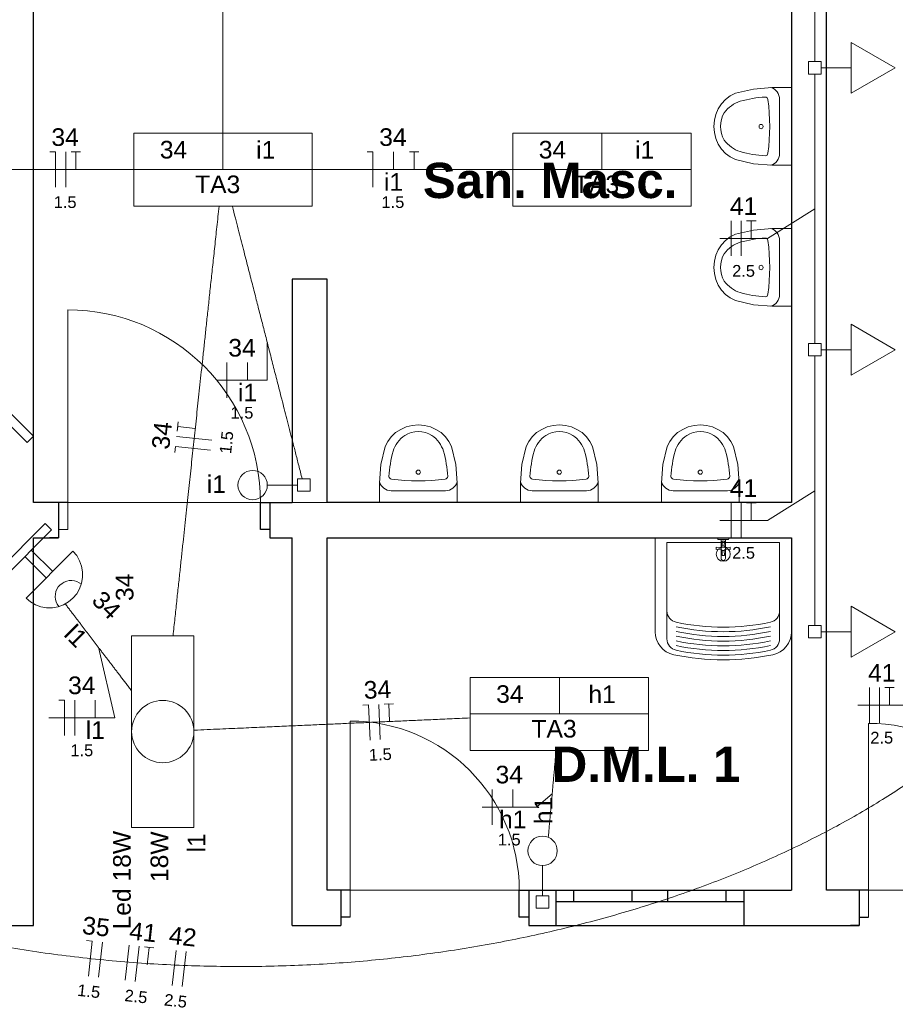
# Model space of a CAD drawing. Header units: millimetres. Extents: x 55082 to 85113, y -5867 to -946.
# Tile 31 of 77: x 58808 to 59180, y -3836 to -3417. Entities that reach past the tile are written whole.
import ezdxf

# ---------------------------------------------------------------- set-up
doc = ezdxf.new("R2010")
doc.units = ezdxf.units.MM
doc.header["$MEASUREMENT"] = 0
for name, color, linetype, lineweight in [('EL-Condutos', 5, 'Continuous', 20), ('EL-Fios (Fase 1)', 7, 'Continuous', 5), ('EL-Fios (Fase 2)', 7, 'Continuous', 5), ('EL-Fios (Fase 3)', 7, 'Continuous', 5), ('EL-Fios (Neutro)', 7, 'Continuous', 5), ('EL-Fios (Retorno)', 7, 'Continuous', 5), ('EL-Fios (Terra)', 7, 'Continuous', 5), ('EL-Textos fios', 7, 'Continuous', 20), ('FINA', 8, 'Continuous', 5), ('HIDRO', 251, 'Continuous', 13), ('P-SIMBOL', 5, 'Continuous', 20), ('Textos', 7, 'Continuous', 5)]:
    doc.layers.add(name, color=color, linetype=linetype, lineweight=lineweight)
doc.styles.add('Arial', font='arial.ttf')
doc.styles.add('ArialN', font='arialbd.ttf')

msp = doc.modelspace()

# ---------------------------------------------------------------- linework, layer by layer
for p, q in [((58828.29, -3622.14), (58813.73, -3622.14)), ((58824.29, -3622.14), (58820.59, -3622.14)), ((58824.29, -3622.14), (58824.29, -3637.14)), ((58910.29, -3633.64), (58910.29, -3622.14)), ((58910.29, -3622.14), (58923.73, -3622.14)), ((58914.29, -3622.14), (58914.29, -3637.14)), ((58914.29, -3622.14), (58917.99, -3622.14)), ((58914.29, -3622.14), (58914.29, -3637.14)), ((58914.29, -3633.64), (58910.29, -3633.64)), ((58813.73, -3802.14), (58813.73, -3637.14)), ((58824.29, -3637.14), (58820.59, -3637.14)), ((58914.29, -3637.14), (58917.99, -3637.14)), ((58923.73, -3802.14), (58923.73, -3637.14)), ((58948.43, -3787.14), (58938.73, -3787.14)), ((58944.43, -3787.14), (58944.43, -3802.14)), ((58944.43, -3787.14), (58944.43, -3802.14)), ((59020.43, -3798.64), (59020.43, -3787.14)), ((59020.43, -3787.14), (59136.23, -3787.14)), ((59024.43, -3787.14), (59024.43, -3802.14)), ((59024.43, -3787.14), (59028.13, -3787.14)), ((59024.43, -3787.14), (59024.43, -3802.14)), ((59035.96, -3787.14), (59035.96, -3802.14)), ((59035.96, -3787.14), (59035.96, -3802.14)), ((59043.46, -3787.14), (59043.46, -3792.14)), ((59068.46, -3792.14), (59068.46, -3787.14)), ((59083.46, -3787.14), (59083.46, -3792.14)), ((59108.46, -3792.14), (59108.46, -3787.14)), ((59115.96, -3787.14), (59115.96, -3802.14)), ((59115.96, -3787.14), (59115.96, -3802.14)), ((59169.08, -3787.14), (59151.23, -3787.14)), ((59165.08, -3787.14), (59161.38, -3787.14)), ((59165.08, -3787.14), (59165.08, -3802.14)), ((59165.08, -3787.14), (59165.08, -3802.14)), ((59115.96, -3792.14), (59035.96, -3792.14)), ((58948.43, -3798.64), (58944.43, -3798.64)), ((59024.43, -3798.64), (59020.43, -3798.64)), ((59165.08, -3798.64), (59169.08, -3798.64)), ((59024.43, -3802.14), (59028.13, -3802.14)), ((59165.08, -3802.14), (59161.38, -3802.14))]:
    msp.add_line(p, q)
for points in [[(58813.73, -3622.14), (58813.73, -3047.14)], [(59136.23, -3047.14), (59136.23, -3622.14)], [(59151.23, -3787.14), (59151.23, -3047.14)], [(58923.73, -3527.14), (58923.73, -3622.14)], [(58938.73, -3527.14), (58923.73, -3527.14)], [(58938.73, -3622.14), (58938.73, -3527.14)], [(59136.23, -3622.14), (58938.73, -3622.14)], [(58813.73, -3637.14), (58824.29, -3637.14)], [(58914.29, -3637.14), (58923.73, -3637.14)], [(58938.73, -3787.14), (58938.73, -3637.14)], [(58938.73, -3637.14), (59136.23, -3637.14)], [(59136.23, -3637.14), (59136.23, -3787.14)], [(58798.73, -3802.14), (58813.73, -3802.14)], [(58923.73, -3802.14), (58944.43, -3802.14)], [(59024.43, -3802.14), (59165.08, -3802.14)]]:
    msp.add_lwpolyline(points)
at = {"layer": 'EL-Condutos', "linetype": 'Continuous', "ltscale": 50}
for points in [[(58894.35, -3465.01), (58894.35, -3458.53), (58894.35, -3452.4), (58894.35, -3446.61), (58894.35, -3441.13), (58894.35, -3435.93), (58894.35, -3430.99), (58894.35, -3426.28), (58894.35, -3421.77), (58894.35, -3417.44), (58894.35, -3413.27), (58894.35, -3409.22), (58894.35, -3405.28), (58894.35, -3401.41), (58894.35, -3397.6), (58894.35, -3393.81), (58894.35, -3390.02), (58894.35, -3386.21), (58894.35, -3382.34), (58894.35, -3378.4), (58894.35, -3374.35), (58894.35, -3370.18), (58894.35, -3365.85), (58894.35, -3361.35), (58894.35, -3356.63), (58894.35, -3351.69), (58894.35, -3346.49), (58894.35, -3341.01), (58894.35, -3335.22), (58894.35, -3329.09), (58894.35, -3322.61)], [(59146.23, -3319.8), (59146.23, -3325.27), (59146.23, -3330.4), (59146.23, -3335.22), (59146.23, -3339.74), (59146.23, -3343.99), (59146.23, -3348), (59146.23, -3351.79), (59146.23, -3355.38), (59146.23, -3358.81), (59146.23, -3362.09), (59146.23, -3365.24), (59146.23, -3368.3), (59146.23, -3371.29), (59146.23, -3374.23), (59146.23, -3377.14), (59146.23, -3380.06), (59146.23, -3383), (59146.23, -3385.98), (59146.23, -3389.04), (59146.23, -3392.2), (59146.23, -3395.48), (59146.23, -3398.91), (59146.23, -3402.5), (59146.23, -3406.29), (59146.23, -3410.3), (59146.23, -3414.55), (59146.23, -3419.07), (59146.23, -3423.89), (59146.23, -3429.01), (59146.23, -3434.48)], [(59146.23, -3439.8), (59146.23, -3445.27), (59146.23, -3450.4), (59146.23, -3455.22), (59146.23, -3459.74), (59146.23, -3463.99), (59146.23, -3468), (59146.23, -3471.79), (59146.23, -3475.38), (59146.23, -3478.81), (59146.23, -3482.09), (59146.23, -3485.24), (59146.23, -3488.3), (59146.23, -3491.29), (59146.23, -3494.23), (59146.23, -3497.14), (59146.23, -3500.06), (59146.23, -3503), (59146.23, -3505.98), (59146.23, -3509.04), (59146.23, -3512.2), (59146.23, -3515.48), (59146.23, -3518.91), (59146.23, -3522.5), (59146.23, -3526.29), (59146.23, -3530.3), (59146.23, -3534.55), (59146.23, -3539.07), (59146.23, -3543.89), (59146.23, -3549.01), (59146.23, -3554.48)], [(58756.06, -3480.48), (58760.17, -3480.48), (58764.13, -3480.48), (58767.93, -3480.48), (58771.6, -3480.48), (58775.15, -3480.48), (58778.58, -3480.48), (58781.91, -3480.48), (58785.15, -3480.48), (58788.31, -3480.48), (58791.4, -3480.48), (58794.43, -3480.48), (58797.42, -3480.48), (58800.37, -3480.48), (58803.31, -3480.48), (58806.23, -3480.48), (58809.15, -3480.48), (58812.08, -3480.48), (58815.03, -3480.48), (58818.02, -3480.48), (58821.05, -3480.48), (58824.14, -3480.48), (58827.3, -3480.48), (58830.54, -3480.48), (58833.87, -3480.48), (58837.3, -3480.48), (58840.85, -3480.48), (58844.52, -3480.48), (58848.32, -3480.48), (58852.28, -3480.48), (58856.39, -3480.48)], [(58932.31, -3480.48), (58935.74, -3480.48), (58939.06, -3480.48), (58942.25, -3480.48), (58945.35, -3480.48), (58948.35, -3480.48), (58951.26, -3480.48), (58954.09, -3480.48), (58956.86, -3480.48), (58959.56, -3480.48), (58962.21, -3480.48), (58964.81, -3480.48), (58967.38, -3480.48), (58969.93, -3480.48), (58972.46, -3480.48), (58974.98, -3480.48), (58977.49, -3480.48), (58980.02, -3480.48), (58982.57, -3480.48), (58985.14, -3480.48), (58987.74, -3480.48), (58990.39, -3480.48), (58993.1, -3480.48), (58995.86, -3480.48), (58998.69, -3480.48), (59001.6, -3480.48), (59004.6, -3480.48), (59007.7, -3480.48), (59010.89, -3480.48), (59014.21, -3480.48), (59017.64, -3480.48)], [(58873.1, -3678.85), (58873.89, -3671.39), (58874.65, -3664.31), (58875.38, -3657.57), (58876.07, -3651.14), (58876.72, -3644.99), (58877.35, -3639.1), (58877.96, -3633.44), (58878.55, -3627.96), (58879.12, -3622.65), (58879.67, -3617.48), (58880.21, -3612.41), (58880.75, -3607.41), (58881.28, -3602.46), (58881.81, -3597.52), (58882.34, -3592.57), (58882.88, -3587.57), (58883.42, -3582.5), (58883.97, -3577.32), (58884.54, -3572.01), (58885.13, -3566.53), (58885.74, -3560.86), (58886.37, -3554.96), (58887.03, -3548.81), (58887.72, -3542.37), (58888.44, -3535.62), (58889.2, -3528.52), (58890, -3521.05), (58890.85, -3513.18), (58891.74, -3504.87), (58892.68, -3496.1)], [(58898.36, -3496.13), (58899.63, -3501.1), (58900.83, -3505.79), (58901.97, -3510.23), (58903.04, -3514.42), (58904.06, -3518.4), (58905.03, -3522.19), (58905.96, -3525.81), (58906.84, -3529.27), (58907.7, -3532.61), (58908.53, -3535.84), (58909.33, -3538.99), (58910.12, -3542.08), (58910.9, -3545.13), (58911.68, -3548.16), (58912.46, -3551.2), (58913.24, -3554.26), (58914.04, -3557.36), (58914.85, -3560.54), (58915.69, -3563.81), (58916.55, -3567.19), (58917.45, -3570.71), (58918.39, -3574.39), (58919.38, -3578.24), (58920.42, -3582.3), (58921.52, -3586.58), (58922.67, -3591.1), (58923.9, -3595.9), (58925.2, -3600.98), (58926.58, -3606.37), (58928.05, -3612.09)], [(59146.23, -3559.8), (59146.23, -3565.27), (59146.23, -3570.4), (59146.23, -3575.22), (59146.23, -3579.74), (59146.23, -3583.99), (59146.23, -3588), (59146.23, -3591.79), (59146.23, -3595.38), (59146.23, -3598.81), (59146.23, -3602.09), (59146.23, -3605.24), (59146.23, -3608.3), (59146.23, -3611.29), (59146.23, -3614.23), (59146.23, -3617.14), (59146.23, -3620.06), (59146.23, -3623), (59146.23, -3625.98), (59146.23, -3629.04), (59146.23, -3632.2), (59146.23, -3635.48), (59146.23, -3638.91), (59146.23, -3642.5), (59146.23, -3646.29), (59146.23, -3650.3), (59146.23, -3654.55), (59146.23, -3659.07), (59146.23, -3663.89), (59146.23, -3669.01), (59146.23, -3674.48)], [(58480.82, -3624.41), (58502.7, -3650.13), (58525.65, -3673.83), (58549.58, -3695.55), (58574.4, -3715.33), (58600.01, -3733.22), (58626.33, -3749.28), (58653.25, -3763.55), (58680.68, -3776.09), (58708.53, -3786.93), (58736.71, -3796.13), (58765.12, -3803.74), (58793.66, -3809.8), (58822.26, -3814.37), (58850.8, -3817.49), (58879.21, -3819.21), (58907.37, -3819.59), (58935.21, -3818.66), (58962.63, -3816.48), (58989.53, -3813.1), (59015.82, -3808.56), (59041.41, -3802.92), (59066.2, -3796.22), (59090.1, -3788.52), (59113.01, -3779.85), (59134.85, -3770.27), (59155.52, -3759.83), (59174.93, -3748.58), (59192.97, -3736.56), (59209.57, -3723.83), (59224.62, -3710.43)], [(58855.45, -3702.26), (58854.26, -3700.71), (58853.12, -3699.21), (58852.01, -3697.76), (58850.94, -3696.35), (58849.9, -3694.99), (58848.88, -3693.66), (58847.9, -3692.37), (58846.94, -3691.12), (58846, -3689.89), (58845.08, -3688.69), (58844.18, -3687.51), (58843.3, -3686.35), (58842.42, -3685.2), (58841.56, -3684.07), (58840.71, -3682.95), (58839.86, -3681.84), (58839.01, -3680.73), (58838.17, -3679.63), (58837.32, -3678.52), (58836.47, -3677.4), (58835.61, -3676.28), (58834.74, -3675.15), (58833.87, -3674), (58832.98, -3672.83), (58832.07, -3671.65), (58831.15, -3670.44), (58830.2, -3669.2), (58829.23, -3667.93), (58828.24, -3666.63), (58827.22, -3665.29)], [(58999.53, -3713.83), (58995.05, -3714.03), (58990.78, -3714.22), (58986.68, -3714.4), (58982.74, -3714.58), (58978.95, -3714.75), (58975.29, -3714.91), (58971.74, -3715.07), (58968.28, -3715.22), (58964.9, -3715.37), (58961.59, -3715.52), (58958.32, -3715.66), (58955.07, -3715.81), (58951.83, -3715.95), (58948.59, -3716.09), (58945.33, -3716.24), (58942.02, -3716.39), (58938.66, -3716.54), (58935.22, -3716.69), (58931.69, -3716.85), (58928.06, -3717.01), (58924.3, -3717.17), (58920.39, -3717.35), (58916.33, -3717.53), (58912.09, -3717.72), (58907.66, -3717.91), (58903.02, -3718.12), (58898.16, -3718.34), (58893.05, -3718.56), (58887.68, -3718.8), (58882.04, -3719.05)], [(59036.08, -3727.71), (59035.94, -3729.32), (59035.8, -3730.87), (59035.67, -3732.37), (59035.54, -3733.83), (59035.41, -3735.24), (59035.29, -3736.61), (59035.17, -3737.94), (59035.06, -3739.23), (59034.94, -3740.49), (59034.83, -3741.72), (59034.73, -3742.93), (59034.62, -3744.11), (59034.52, -3745.27), (59034.41, -3746.41), (59034.31, -3747.54), (59034.21, -3748.66), (59034.12, -3749.76), (59034.02, -3750.86), (59033.92, -3751.96), (59033.82, -3753.06), (59033.72, -3754.15), (59033.62, -3755.26), (59033.53, -3756.37), (59033.42, -3757.49), (59033.32, -3758.63), (59033.22, -3759.78), (59033.12, -3760.96), (59033.01, -3762.16), (59032.9, -3763.38), (59032.79, -3764.63)]]:
    msp.add_spline(points, degree=3, dxfattribs=at)
at = {"layer": 'EL-Fios (Fase 1)'}
for p, q in [((58827.43, -3487.98), (58827.43, -3472.98)), ((58896.02, -3577.62), (58896.02, -3562.62)), ((58889.55, -3595.66), (58874.64, -3594.07)), ((58831.25, -3721.28), (58831.25, -3706.28)), ((58961.26, -3723.04), (58960.6, -3708.05)), ((59008.88, -3759.27), (59008.88, -3744.27)), ((58841.35, -3824.19), (58843.01, -3809.28)), ((58872.76, -3827.69), (58874.42, -3812.78))]:
    msp.add_line(p, q, dxfattribs=at)
at = {"layer": 'EL-Fios (Fase 2)'}
for p, q in [((59110.6, -3517.24), (59110.6, -3502.24)), ((59110.6, -3637.24), (59110.6, -3622.24)), ((59169.39, -3715.9), (59169.39, -3700.9)), ((58852.79, -3825.47), (58854.46, -3810.56)), ((58877.02, -3828.16), (58878.68, -3813.26))]:
    msp.add_line(p, q, dxfattribs=at)
at = {"layer": 'EL-Fios (Fase 3)'}
for p, q in [((59114.88, -3517.24), (59114.88, -3502.24)), ((59114.88, -3637.24), (59114.88, -3622.24)), ((59173.67, -3715.9), (59173.67, -3700.9)), ((58857.05, -3825.94), (58858.72, -3811.03))]:
    msp.add_line(p, q, dxfattribs=at)
at = {"layer": 'EL-Fios (Neutro)'}
for p, q in [((58820.65, -3472.98), (58823.15, -3472.98)), ((58823.15, -3487.98), (58823.15, -3472.98)), ((58955.66, -3472.98), (58958.16, -3472.98)), ((58958.16, -3487.98), (58958.16, -3472.98)), ((58873.91, -3600.81), (58874.18, -3598.33)), ((58889.1, -3599.93), (58874.18, -3598.33)), ((58824.46, -3706.28), (58826.96, -3706.28)), ((58826.96, -3721.28), (58826.96, -3706.28)), ((58953.82, -3708.36), (58956.31, -3708.24)), ((58956.98, -3723.23), (58956.31, -3708.24)), ((58836.27, -3808.53), (58838.75, -3808.81)), ((58837.09, -3823.72), (58838.75, -3808.81))]:
    msp.add_line(p, q, dxfattribs=at)
at = {"layer": 'EL-Fios (Retorno)'}
for p, q in [((58966.91, -3480.48), (58966.91, -3472.98)), ((58904.77, -3570.12), (58904.77, -3562.62)), ((58840, -3713.78), (58840, -3706.28)), ((59017.63, -3751.77), (59017.63, -3744.27))]:
    msp.add_line(p, q, dxfattribs=at)
at = {"layer": 'EL-Fios (Terra)'}
for points in [[(58831.72, -3480.48), (58831.72, -3472.98), (58829.72, -3472.98), (58833.72, -3472.98)], [(58975.66, -3480.48), (58975.66, -3472.98), (58973.66, -3472.98), (58977.66, -3472.98)], [(59119.17, -3509.74), (59119.17, -3502.24), (59117.17, -3502.24), (59121.17, -3502.24)], [(58882.55, -3590.6), (58875.09, -3589.8), (58874.88, -3591.79), (58875.31, -3587.82)], [(59119.17, -3629.74), (59119.17, -3622.24), (59117.17, -3622.24), (59121.17, -3622.24)], [(59177.96, -3708.4), (59177.96, -3700.9), (59175.96, -3700.9), (59179.96, -3700.9)], [(58965.21, -3715.36), (58964.88, -3707.86), (58962.88, -3707.95), (58966.88, -3707.77)], [(58862.14, -3818.96), (58862.97, -3811.51), (58860.99, -3811.29), (58864.96, -3811.73)]]:
    msp.add_lwpolyline(points, dxfattribs=at)
at = {"layer": 'EL-Textos fios'}
for p, q in [((59146.23, -3497.14), (59125.99, -3509.74)), ((59105.77, -3509.74), (59125.99, -3509.74)), ((58913.21, -3554.13), (58913.13, -3570.12)), ((58891.73, -3570.12), (58913.13, -3570.12)), ((59146.23, -3617.14), (59125.99, -3629.74)), ((59105.77, -3629.74), (59125.99, -3629.74)), ((58841.34, -3683.78), (58848.36, -3713.78)), ((59164.56, -3708.4), (59184.78, -3708.4)), ((58820.18, -3713.78), (58848.36, -3713.78)), ((59034.43, -3746.2), (59027.74, -3751.77)), ((59004.6, -3751.77), (59027.74, -3751.77))]:
    msp.add_line(p, q, dxfattribs=at)
at = {"layer": 'FINA'}
for p, q in [((58828.29, -3540.14), (58828.29, -3633.64)), ((58824.29, -3622.14), (58824.29, -3637.14)), ((58828.29, -3633.64), (58824.29, -3633.64)), ((58948.43, -3715.14), (58948.43, -3798.64)), ((59169.08, -3798.64), (59169.08, -3716.14))]:
    msp.add_line(p, q, dxfattribs=at)
for points in [[(58813.73, -3047.14), (58813.73, -3622.14), (59136.23, -3622.14), (59136.23, -3047.14)], [(59151.23, -3047.14), (59151.23, -3787.14), (59681.23, -3787.14), (59681.23, -3047.14)], [(58938.73, -3637.14), (58938.73, -3787.14), (59136.23, -3787.14), (59136.23, -3637.14)]]:
    msp.add_lwpolyline(points, close=True, dxfattribs=at)
for centre, radius in [((58828.29, -3622.14), 82), ((58948.43, -3787.14), 72), ((59169.08, -3787.14), 71)]:
    msp.add_arc(centre, radius, 0, 90, dxfattribs=at)
at = {"layer": 'HIDRO', "linetype": 'Continuous', "lineweight": 0}
for p, q in [((59112.45, -3447.99), (59110.23, -3449.1)), ((59120.11, -3446.2), (59112.45, -3447.99)), ((59127.93, -3445.6), (59120.11, -3446.2)), ((59136.23, -3445.6), (59127.93, -3445.6)), ((59136.23, -3478.6), (59136.23, -3445.6)), ((59106.5, -3452.45), (59105.1, -3454.59)), ((59108.23, -3450.6), (59106.5, -3452.45)), ((59110.23, -3449.1), (59108.23, -3450.6)), ((59131.21, -3473.6), (59131.21, -3450.61)), ((59105.1, -3454.59), (59104.07, -3456.96)), ((59103.44, -3459.49), (59103.23, -3462.1)), ((59104.07, -3456.96), (59103.44, -3459.49)), ((59103.23, -3462.1), (59103.44, -3464.71)), ((59103.44, -3464.71), (59104.07, -3467.24)), ((59104.07, -3467.24), (59105.1, -3469.61)), ((59105.1, -3469.61), (59106.5, -3471.76)), ((59106.5, -3471.76), (59108.23, -3473.61)), ((59108.23, -3473.61), (59110.23, -3475.11)), ((59110.23, -3475.11), (59112.45, -3476.21)), ((59112.45, -3476.21), (59120.11, -3478)), ((59120.11, -3478), (59127.93, -3478.6)), ((59127.93, -3478.6), (59136.23, -3478.6)), ((59120.11, -3506.2), (59112.45, -3507.99)), ((59127.93, -3505.6), (59120.11, -3506.2)), ((59136.23, -3505.6), (59127.93, -3505.6)), ((59136.23, -3538.6), (59136.23, -3505.6)), ((59108.23, -3510.6), (59106.5, -3512.45)), ((59110.23, -3509.1), (59108.23, -3510.6)), ((59112.45, -3507.99), (59110.23, -3509.1)), ((59131.21, -3533.6), (59131.21, -3510.61)), ((59105.1, -3514.59), (59104.07, -3516.96)), ((59106.5, -3512.45), (59105.1, -3514.59)), ((59103.44, -3519.49), (59103.23, -3522.1)), ((59104.07, -3516.96), (59103.44, -3519.49)), ((59103.23, -3522.1), (59103.44, -3524.71)), ((59103.44, -3524.71), (59104.07, -3527.24)), ((59104.07, -3527.24), (59105.1, -3529.61)), ((59105.1, -3529.61), (59106.5, -3531.76)), ((59106.5, -3531.76), (59108.23, -3533.61)), ((59108.23, -3533.61), (59110.23, -3535.11)), ((59110.23, -3535.11), (59112.45, -3536.21)), ((59112.45, -3536.21), (59120.11, -3538)), ((59120.11, -3538), (59127.93, -3538.6)), ((59127.93, -3538.6), (59136.23, -3538.6)), ((58969.96, -3591.02), (58967.82, -3592.42)), ((58972.34, -3589.99), (58969.96, -3591.02)), ((58974.87, -3589.36), (58972.34, -3589.99)), ((58977.48, -3589.14), (58974.87, -3589.36)), ((58980.08, -3589.36), (58977.48, -3589.14)), ((58982.61, -3589.99), (58980.08, -3589.36)), ((58984.99, -3591.02), (58982.61, -3589.99)), ((58987.13, -3592.42), (58984.99, -3591.02)), ((59029.96, -3591.02), (59027.82, -3592.42)), ((59032.34, -3589.99), (59029.96, -3591.02)), ((59034.87, -3589.36), (59032.34, -3589.99)), ((59037.48, -3589.14), (59034.87, -3589.36)), ((59040.08, -3589.36), (59037.48, -3589.14)), ((59042.61, -3589.99), (59040.08, -3589.36)), ((59044.99, -3591.02), (59042.61, -3589.99)), ((59047.13, -3592.42), (59044.99, -3591.02)), ((59089.96, -3591.02), (59087.82, -3592.42)), ((59092.34, -3589.99), (59089.96, -3591.02)), ((59094.87, -3589.36), (59092.34, -3589.99)), ((59097.48, -3589.14), (59094.87, -3589.36)), ((59100.08, -3589.36), (59097.48, -3589.14)), ((59102.61, -3589.99), (59100.08, -3589.36)), ((59104.99, -3591.02), (59102.61, -3589.99)), ((59107.13, -3592.42), (59104.99, -3591.02)), ((58965.97, -3594.15), (58964.47, -3596.15)), ((58967.82, -3592.42), (58965.97, -3594.15)), ((58988.98, -3594.15), (58987.13, -3592.42)), ((58990.48, -3596.15), (58988.98, -3594.15)), ((59025.97, -3594.15), (59024.47, -3596.15)), ((59027.82, -3592.42), (59025.97, -3594.15)), ((59048.98, -3594.15), (59047.13, -3592.42)), ((59050.48, -3596.15), (59048.98, -3594.15)), ((59085.97, -3594.15), (59084.47, -3596.15)), ((59087.82, -3592.42), (59085.97, -3594.15)), ((59108.98, -3594.15), (59107.13, -3592.42)), ((59110.48, -3596.15), (59108.98, -3594.15)), ((58963.37, -3598.36), (58961.58, -3606.03)), ((58964.47, -3596.15), (58963.37, -3598.36)), ((58991.59, -3598.36), (58990.48, -3596.15)), ((58993.37, -3606.03), (58991.59, -3598.36)), ((59023.37, -3598.36), (59021.58, -3606.03)), ((59024.47, -3596.15), (59023.37, -3598.36)), ((59051.59, -3598.36), (59050.48, -3596.15)), ((59053.37, -3606.03), (59051.59, -3598.36)), ((59083.37, -3598.36), (59081.58, -3606.03)), ((59084.47, -3596.15), (59083.37, -3598.36)), ((59111.59, -3598.36), (59110.48, -3596.15)), ((59113.37, -3606.03), (59111.59, -3598.36)), ((58961.58, -3606.03), (58960.98, -3613.85)), ((58993.98, -3613.85), (58993.37, -3606.03)), ((59021.58, -3606.03), (59020.98, -3613.85)), ((59053.98, -3613.85), (59053.37, -3606.03)), ((59081.58, -3606.03), (59080.98, -3613.85)), ((59113.98, -3613.85), (59113.37, -3606.03)), ((58960.98, -3613.85), (58960.98, -3622.14)), ((58993.98, -3622.14), (58993.98, -3613.85)), ((59020.98, -3613.85), (59020.98, -3622.14)), ((59053.98, -3622.14), (59053.98, -3613.85)), ((59080.98, -3613.85), (59080.98, -3622.14)), ((59113.98, -3622.14), (59113.98, -3613.85)), ((58965.98, -3617.13), (58988.97, -3617.13)), ((59025.98, -3617.13), (59048.97, -3617.13)), ((59085.98, -3617.13), (59108.97, -3617.13)), ((58960.98, -3622.14), (58993.98, -3622.14)), ((59020.98, -3622.14), (59053.98, -3622.14)), ((59080.98, -3622.14), (59113.98, -3622.14)), ((59078.23, -3637.14), (59136.23, -3637.14)), ((59078.23, -3677.14), (59078.23, -3637.14)), ((59083.23, -3680.14), (59083.23, -3639.14)), ((59083.23, -3639.14), (59131.23, -3639.14)), ((59104.23, -3641.14), (59106.31, -3641.24)), ((59104.23, -3642.14), (59104.23, -3641.14)), ((59104.98, -3637.94), (59104.73, -3637.14)), ((59109.48, -3637.94), (59104.98, -3637.94)), ((59106.33, -3637.94), (59106.33, -3645.94)), ((59106.73, -3638.64), (59107.73, -3638.64)), ((59106.83, -3640.73), (59106.73, -3638.64)), ((59107.73, -3638.64), (59107.63, -3640.73)), ((59108.13, -3645.94), (59108.13, -3637.94)), ((59108.14, -3641.24), (59110.23, -3641.14)), ((59109.73, -3637.14), (59109.48, -3637.94)), ((59110.23, -3641.14), (59110.23, -3642.14)), ((59131.23, -3639.14), (59131.23, -3680.14)), ((59136.23, -3637.14), (59136.23, -3677.14)), ((59106.31, -3642.04), (59104.23, -3642.14)), ((59106.73, -3644.64), (59106.83, -3642.56)), ((59107.73, -3644.64), (59106.73, -3644.64)), ((59107.63, -3642.56), (59107.73, -3644.64)), ((59110.23, -3642.14), (59108.14, -3642.04))]:
    msp.add_line(p, q, dxfattribs=at)
for centre, radius in [((59107.23, -3644.14), 3), ((59107.23, -3641.64), 1)]:
    msp.add_circle(centre, radius, dxfattribs=at)
for centre, radius, start, end in [((59107.23, -3645.94), 0.9, 180, 0), ((59088.23, -3668.21), 5, 180, 257.982), ((59126.23, -3668.21), 5, 282.018, 0), ((59107.23, -3578.96), 96.25, 257.982, 282.018), ((59088.23, -3677.14), 10, 180, 257.982), ((59107.23, -3580.89), 96.25, 257.982, 282.018), ((59107.23, -3582.89), 96.25, 257.982, 282.018), ((59126.23, -3677.14), 10, 282.018, 0), ((59088.23, -3680.14), 5, 180, 257.982), ((59107.23, -3584.89), 96.25, 257.982, 282.018), ((59107.23, -3586.89), 96.25, 257.982, 282.018), ((59107.23, -3588.89), 96.25, 257.982, 282.018), ((59126.23, -3680.14), 5, 282.018, 0), ((59107.23, -3587.89), 101.25, 257.982, 282.018), ((59107.23, -3590.89), 96.25, 257.982, 282.018)]:
    msp.add_arc(centre, radius, start, end, dxfattribs=at)
for centre, major_axis, start_param, end_param in [((59126.44, -3450.61), (0, -5.13), 1.570796, 2.919804), ((59118.1, -3465.06), (0, -14.23), 3.42286, 4.048781), ((59127.88, -3506.1), (0, -56.58), 3.193476, 3.39964), ((59125.03, -3450.92), (0, -1.33), 1.753662, 3.055796), ((59051.93, -3462.1), (0, -80.6), 1.428537, 1.713056), ((59115.97, -3462.1), (0, -10.65), 4.135515, 5.289263), ((59118.1, -3459.14), (0, -14.23), 5.375997, 6.001918), ((59127.88, -3418.11), (0, -56.58), 6.025138, 6.231302), ((59125.03, -3473.29), (0, -1.33), 0.085797, 1.387931), ((59126.44, -3473.6), (0, -5.13), 0.221788, 1.570796), ((59126.44, -3510.61), (0, -5.13), 1.570796, 2.919804), ((59118.1, -3525.06), (0, -14.23), 3.42286, 4.048781), ((59127.88, -3566.1), (0, -56.58), 3.193476, 3.39964), ((59125.03, -3510.92), (0, -1.33), 1.753662, 3.055796), ((59051.93, -3522.1), (0, -80.6), 1.428537, 1.713056), ((59115.97, -3522.1), (0, -10.65), 4.135515, 5.289263), ((59118.1, -3519.14), (0, -14.23), 5.375997, 6.001918), ((59127.88, -3478.11), (0, -56.58), 6.025138, 6.231302), ((59125.03, -3533.29), (0, -1.33), 0.085797, 1.387931), ((59126.44, -3533.6), (0, -5.13), 0.221788, 1.570796), ((58980.43, -3604.02), (14.23, 0), 2.234405, 2.860325), ((58977.48, -3601.89), (10.65, 0), 0.993922, 2.147671), ((58974.52, -3604.02), (14.23, 0), 0.281267, 0.907188), ((59040.43, -3604.02), (14.23, 0), 2.234405, 2.860325), ((59037.48, -3601.89), (10.65, 0), 0.993922, 2.147671), ((59034.52, -3604.02), (14.23, 0), 0.281267, 0.907188), ((59100.43, -3604.02), (14.23, 0), 2.234405, 2.860325), ((59097.48, -3601.89), (10.65, 0), 0.993922, 2.147671), ((59094.52, -3604.02), (14.23, 0), 0.281267, 0.907188), ((59021.47, -3613.79), (56.58, 0), 2.883545, 3.089709), ((58933.48, -3613.79), (56.58, 0), 0.051883, 0.258047), ((59081.47, -3613.79), (56.58, 0), 2.883545, 3.089709), ((58993.48, -3613.79), (56.58, 0), 0.051883, 0.258047), ((59141.47, -3613.79), (56.58, 0), 2.883545, 3.089709), ((59053.48, -3613.79), (56.58, 0), 0.051883, 0.258047), ((58966.29, -3610.95), (1.33, 0), 3.227389, 4.529524), ((58988.66, -3610.95), (1.33, 0), 4.895254, 6.197388), ((59026.29, -3610.95), (1.33, 0), 3.227389, 4.529524), ((59048.66, -3610.95), (1.33, 0), 4.895254, 6.197388), ((59086.29, -3610.95), (1.33, 0), 3.227389, 4.529524), ((59108.66, -3610.95), (1.33, 0), 4.895254, 6.197388), ((58965.98, -3612.36), (5.13, 0), 3.363381, 4.712389), ((58977.48, -3537.85), (80.6, 0), 4.57013, 4.854648), ((58988.97, -3612.36), (5.13, 0), 4.712389, 6.061397), ((59025.98, -3612.36), (5.13, 0), 3.363381, 4.712389), ((59037.48, -3537.85), (80.6, 0), 4.57013, 4.854648), ((59048.97, -3612.36), (5.13, 0), 4.712389, 6.061397), ((59085.98, -3612.36), (5.13, 0), 3.363381, 4.712389), ((59097.48, -3537.85), (80.6, 0), 4.57013, 4.854648), ((59108.97, -3612.36), (5.13, 0), 4.712389, 6.061397)]:
    msp.add_ellipse(centre, major_axis=major_axis, ratio=0.93164, start_param=start_param, end_param=end_param, dxfattribs=at)
for centre, major_axis in [((59123.32, -3462.14), (0, -0.926)), ((59123.32, -3522.14), (0, -0.926)), ((58977.43, -3609.24), (0.926, 0)), ((59037.43, -3609.24), (0.926, 0)), ((59097.43, -3609.24), (0.926, 0))]:
    msp.add_ellipse(centre, major_axis=major_axis, ratio=0.93164, dxfattribs=at)
at = {"layer": 'P-SIMBOL'}
for p, q in [((59161.68, -3426.32), (59180.43, -3437.14)), ((59161.68, -3447.97), (59161.68, -3426.32)), ((59143.57, -3434.49), (59148.88, -3434.49)), ((59143.57, -3439.8), (59143.57, -3434.49)), ((59148.88, -3434.49), (59148.88, -3439.8)), ((59148.88, -3439.8), (59143.57, -3439.8)), ((59161.68, -3437.14), (59148.88, -3437.14)), ((59180.43, -3437.14), (59161.68, -3447.97)), ((58856.43, -3464.91), (58856.43, -3496.04)), ((58856.43, -3464.91), (58932.28, -3464.91)), ((58894.35, -3480.48), (58894.35, -3464.91)), ((58932.28, -3464.91), (58932.28, -3496.04)), ((59017.68, -3464.91), (59017.68, -3496.04)), ((59017.68, -3464.91), (59093.53, -3464.91)), ((59055.6, -3480.48), (59055.6, -3464.91)), ((59093.53, -3464.91), (59093.53, -3496.04)), ((58856.43, -3480.48), (58932.28, -3480.48)), ((59017.68, -3480.48), (59093.53, -3480.48)), ((58856.43, -3496.04), (58932.28, -3496.04)), ((59017.68, -3496.04), (59093.53, -3496.04)), ((59161.68, -3546.32), (59180.43, -3557.14)), ((59161.68, -3567.97), (59161.68, -3546.32)), ((59143.57, -3554.49), (59148.88, -3554.49)), ((59143.57, -3559.8), (59143.57, -3554.49)), ((59148.88, -3554.49), (59148.88, -3559.8)), ((59161.68, -3557.14), (59148.88, -3557.14)), ((59180.43, -3557.14), (59161.68, -3567.97)), ((59148.88, -3559.8), (59143.57, -3559.8)), ((58813.71, -3593.91), (58793.74, -3573.94)), ((58811, -3596.62), (58791.02, -3576.65)), ((58813.71, -3593.91), (58811, -3596.62)), ((58913.22, -3614.74), (58926.07, -3614.74)), ((58926.07, -3617.39), (58926.07, -3612.09)), ((58926.07, -3612.09), (58931.38, -3612.09)), ((58931.38, -3612.09), (58931.38, -3617.39)), ((58931.38, -3617.39), (58926.07, -3617.39)), ((58818.71, -3631.09), (58798.74, -3651.07)), ((58818.71, -3631.09), (58821.43, -3633.8)), ((58821.43, -3633.8), (58801.45, -3653.78)), ((58819.17, -3654.23), (58810.08, -3645.15)), ((58830.51, -3642.89), (58810.54, -3662.86)), ((58821.88, -3651.52), (58812.79, -3642.43)), ((59161.68, -3666.32), (59180.43, -3677.14)), ((59161.68, -3687.97), (59161.68, -3666.32)), ((59143.57, -3674.49), (59148.88, -3674.49)), ((59143.57, -3679.8), (59143.57, -3674.49)), ((59148.88, -3674.49), (59148.88, -3679.8)), ((58881.98, -3678.84), (58855.48, -3678.84)), ((58855.48, -3678.84), (58855.48, -3760.44)), ((58881.98, -3678.84), (58881.98, -3760.44)), ((59161.68, -3677.14), (59148.88, -3677.14)), ((59180.43, -3677.14), (59161.68, -3687.97)), ((59148.88, -3679.8), (59143.57, -3679.8)), ((58999.55, -3696.58), (58999.55, -3727.71)), ((58999.55, -3696.58), (59075.4, -3696.58)), ((59037.48, -3712.14), (59037.48, -3696.58)), ((59075.4, -3696.58), (59075.4, -3727.71)), ((58999.55, -3712.14), (59075.4, -3712.14)), ((58999.55, -3727.71), (59075.4, -3727.71)), ((58881.98, -3760.44), (58855.48, -3760.44)), ((59030.33, -3776.64), (59030.33, -3789.49)), ((59027.68, -3789.49), (59032.98, -3789.49)), ((59027.68, -3794.8), (59027.68, -3789.49)), ((59032.98, -3789.49), (59032.98, -3794.8)), ((59032.98, -3794.8), (59027.68, -3794.8))]:
    msp.add_line(p, q, dxfattribs=at)
for points in [[(58810.54, -3662.86), (58812.42, -3664.45), (58814.55, -3665.68), (58816.87, -3666.52), (58819.29, -3666.95), (58821.75, -3666.95), (58824.18, -3666.52), (58826.49, -3665.68), (58828.63, -3664.45), (58830.51, -3662.86), (58832.09, -3660.98), (58833.33, -3658.85), (58834.17, -3656.53), (58834.6, -3654.11), (58834.6, -3651.65), (58834.17, -3649.22), (58833.33, -3646.91), (58832.09, -3644.77), (58830.51, -3642.89)], [(58834.12, -3656.92), (58833.22, -3656.27), (58832.22, -3655.78), (58831.15, -3655.47), (58830.05, -3655.32), (58828.94, -3655.37), (58827.85, -3655.59), (58826.81, -3655.99), (58825.85, -3656.55), (58824.99, -3657.26), (58824.27, -3658.1), (58823.69, -3659.05), (58823.27, -3660.09), (58823.03, -3661.17), (58822.97, -3662.28), (58823.09, -3663.39), (58823.39, -3664.46), (58823.86, -3665.47), (58824.49, -3666.38)]]:
    msp.add_lwpolyline(points, dxfattribs=at)
for centre, radius in [((58906.97, -3614.74), 6.25), ((58868.73, -3719.64), 13.25), ((59030.33, -3770.39), 6.25)]:
    msp.add_circle(centre, radius, dxfattribs=at)

# ---------------------------------------------------------------- texts
at = {"layer": 'EL-Textos fios', "attachment_point": 8, "line_spacing_factor": 0.6, "style": 'Arial'}
for s, insert, char_height, width in [('34', (58827.18, -3470.5), 7.5, 23.3003), ('1.5', (58827.18, -3496.88), 5, 19.4131), ('41', (59115.88, -3499.76), 7.5, 23.3003), ('2.5', (59115.88, -3526.14), 5, 19.4131), ('34', (58902.43, -3560.15), 7.5, 23.3003), ('i1', (58904.77, -3579.12), 7.5, 16.3034), ('1.5', (58902.43, -3586.52), 5, 19.4131), ('41', (59115.88, -3619.76), 7.5, 23.3003), ('2.5', (59115.88, -3646.14), 5, 19.4131), ('41', (59174.67, -3698.42), 7.5, 23.3003), ('34', (58834.27, -3703.81), 7.5, 23.3003), ('l1', (58840, -3722.78), 7.5, 16.3034), ('2.5', (59174.67, -3724.8), 5, 19.4131), ('1.5', (58834.27, -3730.18), 5, 19.4131), ('34', (59016.17, -3741.79), 7.5, 23.3003), ('h1', (59017.63, -3760.77), 7.5, 23.3003), ('1.5', (59016.17, -3768.17), 5, 19.4131)]:
    msp.add_mtext(s, dxfattribs=dict(at, insert=insert, char_height=char_height, width=width))
for s, insert, char_height, width, rotation in [('34', (58966.66, -3470.5), 7.5, 23.3003, 0.0008), ('i1', (58966.91, -3489.48), 7.5, 16.3034, 0.0008), ('1.5', (58966.66, -3496.88), 5, 19.4131, 0.0008), ('34', (58872.15, -3594.05), 7.5, 23.3003, 83.8868), ('1.5', (58898.37, -3596.86), 5, 19.4131, 83.8868), ('34', (58960.24, -3705.59), 7.5, 23.3003, 2.5439), ('1.5', (58961.41, -3731.94), 5, 19.4131, 2.5439), ('35', (58839.91, -3806.45), 7.5, 23.3003, 353.641), ('41', (58859.98, -3808.68), 7.5, 23.3003, 353.641), ('42', (58876.83, -3810.56), 7.5, 23.3003, 353.641), ('1.5', (58836.99, -3832.66), 5, 19.4131, 353.641), ('2.5', (58857.06, -3834.9), 5, 19.4131, 353.641), ('2.5', (58873.9, -3836.77), 5, 19.4131, 353.641)]:
    msp.add_mtext(s, dxfattribs=dict(at, insert=insert, char_height=char_height, width=width, rotation=rotation))
at = {"layer": 'FINA', "char_height": 15, "attachment_point": 1, "style": 'ArialN'}
for s, insert, width in [('San. Masc.', (58979.42, -3477.59), 216.6082), ('D.M.L. 1', (59034.24, -3726.04), 160.6555)]:
    msp.add_mtext(s, dxfattribs=dict(at, insert=insert, width=width))
at = {"layer": 'Textos', "char_height": 7.5, "line_spacing_factor": 0.6, "style": 'Arial'}
for s, insert, width, attachment_point in [('34', (58873.3, -3475.85), 23.3003, 8), ('i1', (58912.55, -3475.85), 16.3034, 8), ('34', (59034.55, -3475.85), 23.3003, 8), ('i1', (59073.8, -3475.85), 16.3034, 8), ('TA3', (58892.1, -3490.6), 38.4375, 8), ('TA3', (59053.35, -3490.6), 38.4375, 8), ('i1', (58895.63, -3618.12), 16.3034, 9), ('34', (59016.43, -3707.52), 23.3003, 8), ('h1', (59055.68, -3707.52), 23.3003, 8), ('TA3', (59035.23, -3722.27), 38.4375, 8)]:
    msp.add_mtext(s, dxfattribs=dict(at, insert=insert, width=width, attachment_point=attachment_point))
for s, insert, width, attachment_point, rotation in [('34', (58856.36, -3652.42), 23.3003, 9, 90.0002), ('34', (58842.06, -3668.52), 23.3003, 8, 315.0007), ('l1', (58829.11, -3681.59), 16.3034, 8, 315.0007), ('h1', (59034.46, -3759.04), 23.3003, 7, 90.0002), ('Led 18W', (58855.2, -3761.91), 83.8491, 9, 90.0002), ('18W', (58871.14, -3762.13), 43.0793, 9, 90.0002), ('l1', (58886.86, -3762.93), 16.3034, 9, 90.0002)]:
    msp.add_mtext(s, dxfattribs=dict(at, insert=insert, width=width, attachment_point=attachment_point, rotation=rotation))

doc.saveas('drawing.dxf')
